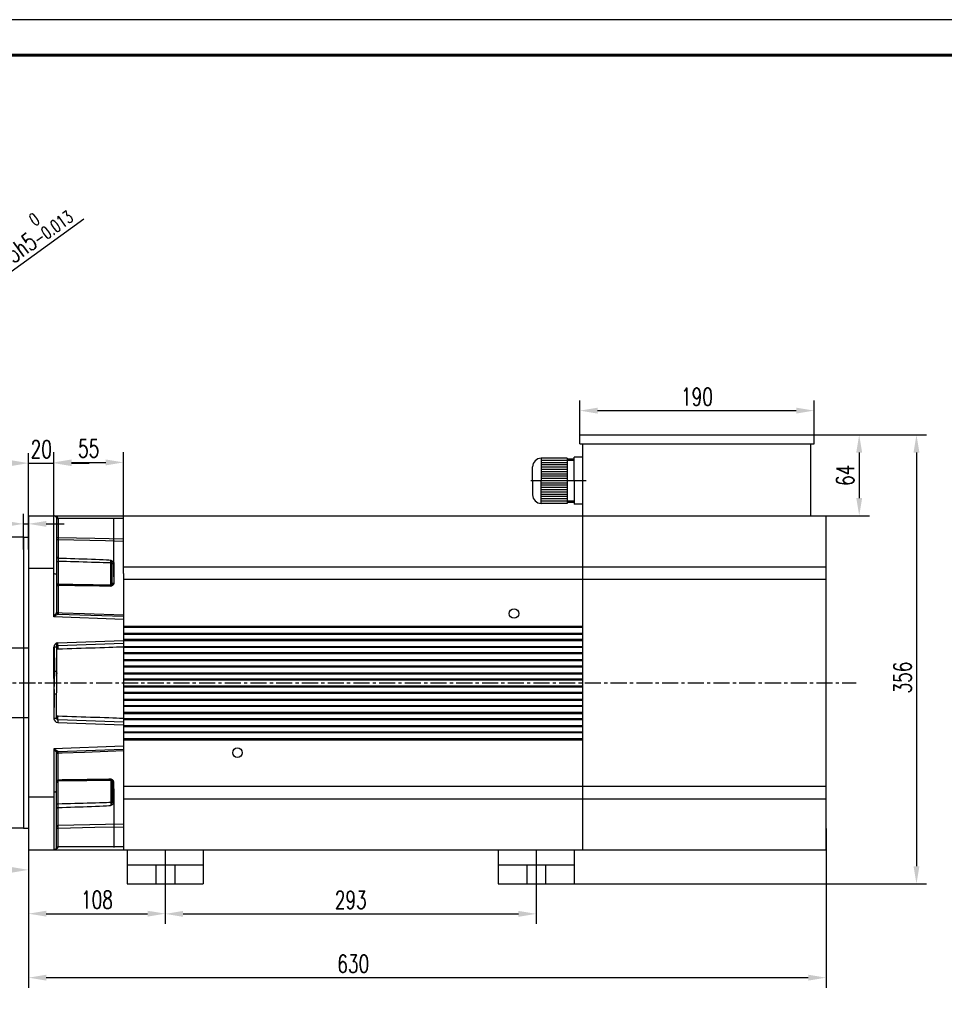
# Model space of a CAD drawing. Header units: inches. Extents: x -9426 to 8431, y -15951 to -4411.
# Tile 3 of 15: x -8940 to -8210, y -15423 to -14644. Entities that reach past the tile are written whole.
import ezdxf

# ---------------------------------------------------------------- set-up
doc = ezdxf.new("R2010")
doc.units = ezdxf.units.IN
doc.header["$MEASUREMENT"] = 0
doc.linetypes.add('CENTERX2', pattern=[20.32, 12.7, -2.54, 2.54, -2.54])
doc.layers.add('图框2', color=7, linetype='Continuous', lineweight=60)
doc.layers.add('实线', color=7, linetype='Continuous', lineweight=30)
doc.layers.add('尺寸线', color=7, linetype='Continuous')
doc.styles.add('wldj', font='txt.shx', dxfattribs={"width": 0.7, "bigfont": 'INTECAD.SHX'})
doc.dimstyles.new('半径标注', dxfattribs={"dimscale": 4, "dimtxt": 3.5, "dimasz": 3.5, "dimexe": 2, "dimexo": 0, "dimgap": 1, "dimtad": 1, "dimdec": 3, "dimdsep": 46, "dimtxsty": 'wldj', "dimcen": 0.09, "dimclrd": 1, "dimclre": 1, "dimclrt": 3, "dimazin": 2, "dimtfac": 0.7, "dimtdec": 3, "dimtmove": 0, "dimatfit": 3, "dimfxl": 1, "dimtzin": 0, "dimarcsym": 0})

# ---------------------------------------------------------------- blocks, each defined once
blk = doc.blocks.new('*D25')
at = {"color": 1, "lineweight": -2}
for p, q in [((-8303.43, -15283.78), (-8303.43, -15409.76)), ((-8933.43, -15291.89), (-8933.43, -15409.76)), ((-8919.43, -15401.76), (-8317.43, -15401.76))]:
    blk.add_line(p, q, dxfattribs=at)
at = {"color": 1}
for points in [[(-8919.43, -15399.43), (-8919.43, -15404.1), (-8933.43, -15401.76)], [(-8317.43, -15404.1), (-8317.43, -15399.43), (-8303.43, -15401.76)]]:
    blk.add_solid(points, dxfattribs=at)
at = {"layer": 'Defpoints', "color": 0}
for p in [(-8303.43, -15283.78), (-8933.43, -15291.89), (-8303.43, -15401.76)]:
    blk.add_point(p, dxfattribs=at)
at = {"color": 3, "insert": (-8676.95, -15390.76), "char_height": 14, "attachment_point": 5, "style": 'wldj'}
blk.add_mtext('630', dxfattribs=at)
blk = doc.blocks.new('*D26')
at = {"color": 1, "lineweight": -2}
for p, q in [((-8825.43, -15327.62), (-8825.43, -15359.33)), ((-8532.43, -15327.62), (-8532.43, -15359.33)), ((-8811.43, -15351.33), (-8546.43, -15351.33))]:
    blk.add_line(p, q, dxfattribs=at)
at = {"color": 1}
for points in [[(-8811.43, -15349), (-8811.43, -15353.67), (-8825.43, -15351.33)], [(-8546.43, -15353.67), (-8546.43, -15349), (-8532.43, -15351.33)]]:
    blk.add_solid(points, dxfattribs=at)
at = {"layer": 'Defpoints', "color": 0}
for p in [(-8825.43, -15327.62), (-8532.43, -15327.62), (-8532.43, -15351.33)]:
    blk.add_point(p, dxfattribs=at)
at = {"color": 3, "insert": (-8678.93, -15340.33), "char_height": 14, "attachment_point": 5, "style": 'wldj'}
blk.add_mtext('293', dxfattribs=at)
blk = doc.blocks.new('*D27')
at = {"color": 1, "lineweight": -2}
for p, q in [((-8913.43, -15036.62), (-8913.43, -14986.43)), ((-8858.43, -15036.62), (-8858.43, -14986.43)), ((-8899.43, -14994.43), (-8872.43, -14994.43))]:
    blk.add_line(p, q, dxfattribs=at)
at = {"color": 1}
for points in [[(-8899.43, -14992.09), (-8899.43, -14996.76), (-8913.43, -14994.43)], [(-8872.43, -14996.76), (-8872.43, -14992.09), (-8858.43, -14994.43)]]:
    blk.add_solid(points, dxfattribs=at)
at = {"layer": 'Defpoints', "color": 0}
for p in [(-8858.43, -14994.43), (-8913.43, -15036.62), (-8858.43, -15036.62)]:
    blk.add_point(p, dxfattribs=at)
at = {"color": 3, "insert": (-8885.93, -14983.43), "char_height": 14, "attachment_point": 5, "style": 'wldj'}
blk.add_mtext('55', dxfattribs=at)
blk = doc.blocks.new('*D28')
at = {"color": 1, "lineweight": -2}
for p, q in [((-8937.43, -15063.15), (-8937.43, -15035.01)), ((-8933.43, -15063.15), (-8933.43, -15035.01)), ((-8951.43, -15043.01), (-8983.05, -15043.01)), ((-8937.43, -15043.01), (-8933.43, -15043.01)), ((-8919.43, -15043.01), (-8905.43, -15043.01))]:
    blk.add_line(p, q, dxfattribs=at)
at = {"color": 1}
for points in [[(-8951.43, -15045.34), (-8951.43, -15040.68), (-8937.43, -15043.01)], [(-8919.43, -15040.68), (-8919.43, -15045.34), (-8933.43, -15043.01)]]:
    blk.add_solid(points, dxfattribs=at)
at = {"layer": 'Defpoints', "color": 0}
for p in [(-8933.43, -15043.01), (-8937.43, -15063.15), (-8933.43, -15063.15)]:
    blk.add_point(p, dxfattribs=at)
at = {"color": 3, "insert": (-8975.55, -15032.01), "char_height": 14, "attachment_point": 5, "style": 'wldj'}
blk.add_mtext('4', dxfattribs=at)
blk = doc.blocks.new('*D29')
at = {"color": 1, "lineweight": -2}
for p, q in [((-9043.43, -15168.62), (-9043.43, -15324.53)), ((-8933.43, -15168.62), (-8933.43, -15324.53)), ((-9029.43, -15316.53), (-8947.43, -15316.53))]:
    blk.add_line(p, q, dxfattribs=at)
at = {"color": 1}
for points in [[(-9029.43, -15314.2), (-9029.43, -15318.86), (-9043.43, -15316.53)], [(-8947.43, -15318.86), (-8947.43, -15314.2), (-8933.43, -15316.53)]]:
    blk.add_solid(points, dxfattribs=at)
at = {"layer": 'Defpoints', "color": 0}
for p in [(-9043.43, -15168.62), (-8933.43, -15168.62), (-8933.43, -15316.53)]:
    blk.add_point(p, dxfattribs=at)
at = {"color": 3, "insert": (-8988.43, -15305.53), "char_height": 14, "attachment_point": 5, "style": 'wldj'}
blk.add_mtext('110', dxfattribs=at)
blk = doc.blocks.new('*D30')
at = {"color": 1, "lineweight": -2}
for p, q in [((-8937.43, -15053.62), (-9096.12, -15053.62)), ((-9088.12, -15067.62), (-9088.12, -15269.62)), ((-8937.43, -15283.62), (-9096.12, -15283.62))]:
    blk.add_line(p, q, dxfattribs=at)
at = {"color": 1}
for points in [[(-9085.79, -15067.62), (-9090.46, -15067.62), (-9088.12, -15053.62)], [(-9090.46, -15269.62), (-9085.79, -15269.62), (-9088.12, -15283.62)]]:
    blk.add_solid(points, dxfattribs=at)
at = {"layer": 'Defpoints', "color": 0}
for p in [(-8937.43, -15053.62), (-9088.12, -15283.62), (-8937.43, -15283.62)]:
    blk.add_point(p, dxfattribs=at)
at = {"color": 3, "insert": (-9103.79, -15175.37), "char_height": 14, "attachment_point": 5, "rotation": 90, "style": 'wldj'}
blk.add_mtext('%%c230{\\H10;\\S 0^ -0.04;}', dxfattribs=at)
blk = doc.blocks.new('*D31')
at = {"color": 1, "lineweight": -2}
for p, q in [((-8497.93, -14972.62), (-8497.93, -14945.47)), ((-8312.93, -14972.62), (-8312.93, -14945.47)), ((-8483.93, -14953.47), (-8326.93, -14953.47))]:
    blk.add_line(p, q, dxfattribs=at)
at = {"color": 1}
for points in [[(-8483.93, -14951.14), (-8483.93, -14955.81), (-8497.93, -14953.47)], [(-8326.93, -14955.81), (-8326.93, -14951.14), (-8312.93, -14953.47)]]:
    blk.add_solid(points, dxfattribs=at)
at = {"layer": 'Defpoints', "color": 0}
for p in [(-8312.93, -14953.47), (-8497.93, -14972.62), (-8312.93, -14972.62)]:
    blk.add_point(p, dxfattribs=at)
at = {"color": 3, "insert": (-8405.43, -14942.47), "char_height": 14, "attachment_point": 5, "style": 'wldj'}
blk.add_mtext('190', dxfattribs=at)
blk = doc.blocks.new('*D32')
at = {"color": 1, "lineweight": -2}
for p, q in [((-8312.93, -14972.62), (-8269.22, -14972.62)), ((-8277.22, -14986.62), (-8277.22, -15022.62)), ((-8315.43, -15036.62), (-8269.22, -15036.62))]:
    blk.add_line(p, q, dxfattribs=at)
at = {"color": 1}
for points in [[(-8274.89, -14986.62), (-8279.55, -14986.62), (-8277.22, -14972.62)], [(-8279.55, -15022.62), (-8274.89, -15022.62), (-8277.22, -15036.62)]]:
    blk.add_solid(points, dxfattribs=at)
at = {"layer": 'Defpoints', "color": 0}
for p in [(-8312.93, -14972.62), (-8315.43, -15036.62), (-8277.22, -15036.62)]:
    blk.add_point(p, dxfattribs=at)
at = {"color": 3, "insert": (-8288.22, -15004.62), "char_height": 14, "attachment_point": 5, "rotation": 90, "style": 'wldj'}
blk.add_mtext('64', dxfattribs=at)
blk = doc.blocks.new('*D33')
at = {"color": 1, "lineweight": -2}
for p, q in [((-8326.49, -14972.62), (-8223.98, -14972.62)), ((-8231.98, -14986.62), (-8231.98, -15313.62)), ((-8539.93, -15327.62), (-8223.98, -15327.62))]:
    blk.add_line(p, q, dxfattribs=at)
at = {"color": 1}
for points in [[(-8229.65, -14986.62), (-8234.31, -14986.62), (-8231.98, -14972.62)], [(-8234.31, -15313.62), (-8229.65, -15313.62), (-8231.98, -15327.62)]]:
    blk.add_solid(points, dxfattribs=at)
at = {"layer": 'Defpoints', "color": 0}
for p in [(-8326.49, -14972.62), (-8539.93, -15327.62), (-8231.98, -15327.62)]:
    blk.add_point(p, dxfattribs=at)
at = {"color": 3, "insert": (-8242.98, -15164.49), "char_height": 14, "attachment_point": 5, "rotation": 90, "style": 'wldj'}
blk.add_mtext('356', dxfattribs=at)
blk = doc.blocks.new('*D34')
at = {"color": 1, "lineweight": -2}
for p, q in [((-8889.84, -14802), (-8973.33, -14862.42)), ((-9029.23, -14902.88), (-8984.67, -14870.63)), ((-9040.57, -14911.09), (-9051.91, -14919.29))]:
    blk.add_line(p, q, dxfattribs=at)
at = {"color": 1}
for points in [[(-8974.7, -14860.53), (-8971.96, -14864.31), (-8984.67, -14870.63)], [(-9039.2, -14912.98), (-9041.94, -14909.2), (-9029.23, -14902.88)]]:
    blk.add_solid(points, dxfattribs=at)
at = {"layer": 'Defpoints', "color": 0}
for p in [(-8984.67, -14870.63), (-9029.23, -14902.88)]:
    blk.add_point(p, dxfattribs=at)
at = {"color": 3, "insert": (-8935.1, -14815.41), "char_height": 14, "attachment_point": 5, "rotation": 35.89453, "style": 'wldj'}
blk.add_mtext('%%c55h5{\\H10;\\S 0^ -0.013;}', dxfattribs=at)
blk = doc.blocks.new('*D37')
at = {"color": 1, "lineweight": -2}
for p, q in [((-8933.43, -15300.62), (-8933.43, -15359.18)), ((-8825.43, -15300.82), (-8825.43, -15359.18)), ((-8919.43, -15351.18), (-8839.43, -15351.18))]:
    blk.add_line(p, q, dxfattribs=at)
at = {"color": 1}
for points in [[(-8919.43, -15348.85), (-8919.43, -15353.51), (-8933.43, -15351.18)], [(-8839.43, -15353.51), (-8839.43, -15348.85), (-8825.43, -15351.18)]]:
    blk.add_solid(points, dxfattribs=at)
at = {"layer": 'Defpoints', "color": 0}
for p in [(-8933.43, -15300.62), (-8825.43, -15300.82), (-8825.43, -15351.18)]:
    blk.add_point(p, dxfattribs=at)
at = {"color": 3, "insert": (-8879.43, -15340.18), "char_height": 14, "attachment_point": 5, "style": 'wldj'}
blk.add_mtext('108', dxfattribs=at)
blk = doc.blocks.new('*D38')
at = {"color": 1, "lineweight": -2}
for p, q in [((-8933.43, -15049.08), (-8933.43, -14986.99)), ((-8913.43, -15049.08), (-8913.43, -14986.99)), ((-8947.43, -14994.99), (-8961.43, -14994.99)), ((-8933.43, -14994.99), (-8913.43, -14994.99)), ((-8899.43, -14994.99), (-8885.43, -14994.99))]:
    blk.add_line(p, q, dxfattribs=at)
at = {"color": 1}
for points in [[(-8947.43, -14997.32), (-8947.43, -14992.65), (-8933.43, -14994.99)], [(-8899.43, -14992.65), (-8899.43, -14997.32), (-8913.43, -14994.99)]]:
    blk.add_solid(points, dxfattribs=at)
at = {"layer": 'Defpoints', "color": 0}
for p in [(-8913.43, -14994.99), (-8933.43, -15049.08), (-8913.43, -15049.08)]:
    blk.add_point(p, dxfattribs=at)
at = {"color": 3, "insert": (-8923.43, -14983.99), "char_height": 14, "attachment_point": 5, "style": 'wldj'}
blk.add_mtext('20', dxfattribs=at)

msp = doc.modelspace()

# ---------------------------------------------------------------- linework, layer by layer
for p, q in [((-8497.9348, -14972.6151), (-8312.9348, -14972.6151)), ((-8497.9348, -14979.6151), (-8312.9348, -14979.6151)), ((-8933.432, -15036.6151), (-8303.4318, -15036.6151)), ((-8933.432, -15036.6151), (-8933.432, -15300.6151)), ((-8937.432, -15053.6151), (-8933.432, -15053.6151)), ((-8937.432, -15053.6151), (-8937.432, -15283.6151)), ((-8913.4348, -15078.1939), (-8933.432, -15078.1939)), ((-9042.432, -15141.1151), (-8933.432, -15141.1151)), ((-9042.432, -15196.1151), (-8933.432, -15196.1151)), ((-8913.4348, -15259.0363), (-8933.432, -15259.0363)), ((-8937.432, -15283.6151), (-8933.432, -15283.6151)), ((-8933.432, -15300.6151), (-8795.432, -15300.6151)), ((-8858.4348, -15300.6151), (-8303.4318, -15300.6151)), ((-8855.432, -15300.6151), (-8855.432, -15327.6151)), ((-8825.432, -15300.8245), (-8825.432, -15354.4057)), ((-8795.432, -15300.6151), (-8795.432, -15327.6151)), ((-8562.432, -15300.6151), (-8562.432, -15327.6151)), ((-8532.432, -15300.6151), (-8532.432, -15334.6201)), ((-8502.432, -15300.6151), (-8502.432, -15327.6151)), ((-8855.432, -15312.6151), (-8795.432, -15312.6151)), ((-8832.932, -15312.6151), (-8832.932, -15327.6151)), ((-8817.932, -15312.6151), (-8817.932, -15327.6151)), ((-8562.432, -15312.6151), (-8502.432, -15312.6151)), ((-8539.932, -15312.6151), (-8539.932, -15327.6151)), ((-8524.932, -15312.6151), (-8524.932, -15327.6151)), ((-8855.432, -15327.6151), (-8795.432, -15327.6151)), ((-8562.432, -15327.6151), (-8502.432, -15327.6151))]:
    msp.add_line(p, q)
at = {"color": 7, "linetype": 'Continuous', "lineweight": 30}
for p, q in [((-8497.9348, -14979.6151), (-8497.9348, -14972.6151)), ((-8312.9348, -14979.6151), (-8312.9348, -14972.6151)), ((-8495.4348, -15036.6151), (-8495.4348, -14979.6151)), ((-8315.4348, -15036.6151), (-8315.4348, -14979.6151)), ((-8913.4348, -15082.3517), (-8913.4348, -15036.6151)), ((-8913.4348, -15036.6151), (-8850.7348, -15036.6151)), ((-8911.2348, -15038.8151), (-8911.2348, -15083.0353)), ((-8911.2348, -15038.8151), (-8910.1731, -15038.8151)), ((-8910.1731, -15038.8151), (-8910.1731, -15053.749)), ((-8858.4348, -15038.8151), (-8910.1731, -15038.8151)), ((-8866.1348, -15084.7688), (-8866.1348, -15038.4806)), ((-8858.4348, -15082.3517), (-8858.4348, -15036.6151)), ((-8495.4348, -15301.1536), (-8495.4348, -15036.6151)), ((-8495.4348, -15301.1536), (-8495.4348, -15036.6151)), ((-8303.4318, -15300.6151), (-8303.4318, -15036.6151)), ((-8911.2348, -15053.749), (-8910.1731, -15053.749)), ((-8910.1731, -15055.68), (-8910.1731, -15069.9997)), ((-8867.2732, -15074.7069), (-8867.2876, -15074.5176)), ((-8867.2732, -15090.7393), (-8867.2732, -15074.7069)), ((-8866.1637, -15073.6194), (-8866.1348, -15073.8694)), ((-8866.1348, -15073.8694), (-8866.1348, -15090.0272)), ((-8858.4348, -15076.8444), (-8303.4318, -15076.8444)), ((-8913.4348, -15116.3769), (-8913.4348, -15082.3517)), ((-8911.2348, -15083.0353), (-8911.2348, -15113.1901)), ((-8858.4348, -15082.3517), (-8858.4348, -15300.6151)), ((-8910.1731, -15091.6854), (-8910.1731, -15113.1421)), ((-8867.2876, -15090.8624), (-8867.2732, -15090.7393)), ((-8866.1348, -15090.0272), (-8866.1637, -15090.3204)), ((-8858.4348, -15086.8444), (-8303.4318, -15086.8444)), ((-8858.4348, -15118.5664), (-8913.4348, -15116.3769)), ((-8910.1731, -15114.2895), (-8858.4348, -15116.0962)), ((-8858.4348, -15123.7901), (-8495.4348, -15123.7901)), ((-8495.4348, -15124.3401), (-8858.4348, -15124.3401)), ((-8495.4348, -15125.0603), (-8858.4348, -15125.0603)), ((-8858.4348, -15129.4433), (-8495.4348, -15129.4433)), ((-8858.4348, -15129.8401), (-8495.4348, -15129.8401)), ((-8495.4348, -15130.3901), (-8858.4348, -15130.3901)), ((-8910.2499, -15137.1421), (-8858.4348, -15135.3326)), ((-8858.4348, -15137.534), (-8910.1731, -15139.3407)), ((-8858.4348, -15134.2401), (-8495.4348, -15134.2401)), ((-8495.4348, -15134.7901), (-8858.4348, -15134.7901)), ((-8495.4348, -15135.4699), (-8858.4348, -15135.4699)), ((-8858.4348, -15139.8529), (-8495.4348, -15139.8529)), ((-8913.4348, -15159.5886), (-8913.4348, -15140.4401)), ((-8911.2348, -15140.4401), (-8913.4348, -15140.4401)), ((-8911.2348, -15140.4401), (-8911.2348, -15159.5886)), ((-8858.4348, -15140.2901), (-8495.4348, -15140.2901)), ((-8495.4348, -15140.8401), (-8858.4348, -15140.8401)), ((-8858.4348, -15144.6901), (-8495.4348, -15144.6901)), ((-8495.4348, -15145.2401), (-8858.4348, -15145.2401)), ((-8495.4348, -15145.8795), (-8858.4348, -15145.8795)), ((-8858.4348, -15150.2624), (-8495.4348, -15150.2624)), ((-8858.4348, -15150.7401), (-8495.4348, -15150.7401)), ((-8495.4348, -15151.2901), (-8858.4348, -15151.2901)), ((-8858.4348, -15155.1401), (-8495.4348, -15155.1401)), ((-8911.2348, -15159.5886), (-8913.4348, -15159.5886)), ((-8911.2348, -15159.5886), (-8911.225, -15161.2513)), ((-8495.4348, -15155.6901), (-8858.4348, -15155.6901)), ((-8495.4348, -15156.289), (-8858.4348, -15156.289)), ((-8858.4348, -15160.672), (-8495.4348, -15160.672)), ((-8858.4348, -15161.1901), (-8495.4348, -15161.1901)), ((-8495.4348, -15161.7401), (-8858.4348, -15161.7401)), ((-8858.4348, -15165.5901), (-8495.4348, -15165.5901)), ((-8495.4348, -15166.1401), (-8858.4348, -15166.1401)), ((-8495.4348, -15166.6986), (-8858.4348, -15166.6986)), ((-8858.4348, -15171.0816), (-8495.4348, -15171.0816)), ((-8911.2348, -15177.6416), (-8913.4348, -15177.6416)), ((-8913.4348, -15177.6416), (-8913.4348, -15196.7901)), ((-8911.2348, -15177.6416), (-8911.225, -15175.9789)), ((-8911.2348, -15196.7901), (-8911.2348, -15177.6416)), ((-8858.4348, -15171.6401), (-8495.4348, -15171.6401)), ((-8495.4348, -15172.1901), (-8858.4348, -15172.1901)), ((-8858.4348, -15176.0401), (-8495.4348, -15176.0401)), ((-8495.4348, -15176.5901), (-8858.4348, -15176.5901)), ((-8495.4348, -15177.1082), (-8858.4348, -15177.1082)), ((-8858.4348, -15181.4912), (-8495.4348, -15181.4912)), ((-8858.4348, -15182.0901), (-8495.4348, -15182.0901)), ((-8495.4348, -15182.6401), (-8858.4348, -15182.6401)), ((-8858.4348, -15186.4901), (-8495.4348, -15186.4901)), ((-8495.4348, -15187.0401), (-8858.4348, -15187.0401)), ((-8495.4348, -15187.5178), (-8858.4348, -15187.5178)), ((-8858.4348, -15191.9007), (-8495.4348, -15191.9007)), ((-8858.4348, -15192.5401), (-8495.4348, -15192.5401)), ((-8495.4348, -15193.0901), (-8858.4348, -15193.0901)), ((-8911.2348, -15196.7901), (-8913.4348, -15196.7901)), ((-8910.2499, -15200.0881), (-8858.4348, -15201.8976)), ((-8858.4348, -15199.6962), (-8910.1731, -15197.8895)), ((-8858.4348, -15196.9401), (-8495.4348, -15196.9401)), ((-8495.4348, -15197.4901), (-8858.4348, -15197.4901)), ((-8495.4348, -15197.9273), (-8858.4348, -15197.9273)), ((-8858.4348, -15202.3103), (-8495.4348, -15202.3103)), ((-8858.4348, -15202.9901), (-8495.4348, -15202.9901)), ((-8495.4348, -15203.5401), (-8858.4348, -15203.5401)), ((-8858.4348, -15207.3901), (-8495.4348, -15207.3901)), ((-8495.4348, -15207.9401), (-8858.4348, -15207.9401)), ((-8495.4348, -15208.3369), (-8858.4348, -15208.3369)), ((-8858.4348, -15212.7199), (-8495.4348, -15212.7199)), ((-8858.4348, -15213.4401), (-8495.4348, -15213.4401)), ((-8495.4348, -15213.9901), (-8858.4348, -15213.9901)), ((-8858.4348, -15218.6638), (-8913.4348, -15220.8533)), ((-8913.4348, -15220.8533), (-8913.4348, -15254.8785)), ((-8911.2348, -15254.1949), (-8911.2348, -15224.0401)), ((-8910.1731, -15222.9407), (-8858.4348, -15221.134)), ((-8910.1731, -15245.5448), (-8910.1731, -15224.0881)), ((-8867.2876, -15246.3678), (-8867.2732, -15246.4909)), ((-8867.2732, -15246.4909), (-8867.2732, -15262.5233)), ((-8866.1348, -15247.203), (-8866.1637, -15246.9098)), ((-8866.1348, -15263.3608), (-8866.1348, -15247.203)), ((-8913.4348, -15254.8785), (-8913.4348, -15300.6151)), ((-8911.2348, -15298.4151), (-8911.2348, -15254.1949)), ((-8866.1348, -15252.4614), (-8866.1348, -15298.7496)), ((-8858.4348, -15250.3858), (-8303.4318, -15250.3858)), ((-8867.2732, -15262.5233), (-8867.2876, -15262.7126)), ((-8866.1637, -15263.6108), (-8866.1348, -15263.3608)), ((-8858.4348, -15260.3858), (-8303.4318, -15260.3858)), ((-8910.1731, -15281.5502), (-8910.1731, -15267.2305)), ((-8911.2348, -15283.4812), (-8910.1731, -15283.4812)), ((-8910.1731, -15298.4151), (-8910.1731, -15283.4812)), ((-8913.4348, -15300.6151), (-8850.7348, -15300.6151)), ((-8911.2348, -15298.4151), (-8910.1731, -15298.4151)), ((-8858.4348, -15298.4151), (-8910.1731, -15298.4151))]:
    msp.add_line(p, q, dxfattribs=at)
at = {"color": 8, "linetype": 'Continuous', "lineweight": 30}
for p, q in [((-8910.1348, -15072.6861), (-8910.1348, -15091.0928)), ((-8868.3732, -15091.609), (-8868.3732, -15074.2131)), ((-8910.1348, -15264.5441), (-8910.1348, -15246.1374)), ((-8868.3732, -15245.6212), (-8868.3732, -15263.0171))]:
    msp.add_line(p, q, dxfattribs=at)
at = {"color": 1, "linetype": 'CENTERX2'}
for p, q in [((-9062.524, -15168.6151), (-8898.432, -15168.6151)), ((-9022.2391, -15168.6151), (-8279.7118, -15168.6151))]:
    msp.add_line(p, q, dxfattribs=at)
msp.add_lwpolyline([(-9426.1071, -15950.8502), (-7593.7202, -15950.8502), (-7593.7202, -14644.4173), (-9426.1071, -14644.4173)], close=True)
at = {"color": 7, "linetype": 'Continuous', "lineweight": 30, "flags": 128}
for points in [[(-8910.1731, -15053.749), (-8880.957, -15054.3566), (-8858.4348, -15054.8273)], [(-8858.4348, -15056.9282), (-8858.4348, -15056.9282), (-8872.7167, -15056.4651), (-8910.1731, -15055.68)], [(-8911.2348, -15073.1716), (-8911.2136, -15073.0769), (-8911.151, -15072.9858), (-8911.0494, -15072.9019), (-8910.9126, -15072.8283), (-8910.7459, -15072.7679), (-8910.5557, -15072.7231), (-8910.3494, -15072.6955), (-8910.1348, -15072.6861)], [(-8911.2348, -15090.9955), (-8911.2146, -15091.1272), (-8911.1547, -15091.2541), (-8911.0573, -15091.3715), (-8910.926, -15091.475), (-8910.7657, -15091.561), (-8910.5822, -15091.6261), (-8910.3822, -15091.6681), (-8910.1731, -15091.6854)], [(-8867.2876, -15090.8624), (-8867.2551, -15090.7297), (-8867.1834, -15090.6083), (-8867.075, -15090.5027), (-8866.9341, -15090.4167), (-8866.7658, -15090.3536), (-8866.5766, -15090.3157), (-8866.3733, -15090.3045), (-8866.1637, -15090.3204)], [(-8866.1348, -15090.0272), (-8866.3547, -15090.0365), (-8866.5674, -15090.0741), (-8866.7642, -15090.1383), (-8866.9373, -15090.2267), (-8867.0797, -15090.3357), (-8867.1857, -15090.4609), (-8867.2511, -15090.5973), (-8867.2732, -15090.7393)], [(-8913.4348, -15116.3769), (-8913.0527, -15115.8235), (-8912.6823, -15115.287), (-8912.3348, -15114.7835), (-8912.0206, -15114.3285), (-8911.7495, -15113.9357), (-8911.5295, -15113.6171), (-8911.3674, -15113.3823), (-8911.2682, -15113.2385), (-8911.2348, -15113.1901)], [(-8910.1731, -15114.2895), (-8910.2358, -15114.3296), (-8910.4214, -15114.4484), (-8910.7228, -15114.6413), (-8911.1285, -15114.9009), (-8911.6227, -15115.2172), (-8912.1866, -15115.5781), (-8912.7985, -15115.9697), (-8913.4348, -15116.3769)], [(-8911.2348, -15112.6165), (-8911.2146, -15112.7168), (-8911.1547, -15112.8135), (-8911.0573, -15112.9029), (-8910.926, -15112.9818), (-8910.7657, -15113.0473), (-8910.5822, -15113.097), (-8910.3822, -15113.129), (-8910.1731, -15113.1421)], [(-8910.1731, -15113.1421), (-8906.8384, -15113.2577), (-8889.2528, -15113.8669), (-8858.4348, -15114.9345)], [(-8910.1731, -15139.3407), (-8910.1746, -15139.2985), (-8910.179, -15139.1734), (-8910.1861, -15138.9702), (-8910.1956, -15138.6968), (-8910.2073, -15138.3636), (-8910.2205, -15137.9835), (-8910.235, -15137.571), (-8910.2499, -15137.1421)], [(-8910.1731, -15142.1467), (-8910.3822, -15142.1391), (-8910.5822, -15142.1206), (-8910.7657, -15142.0919), (-8910.926, -15142.0541), (-8911.0573, -15142.0085), (-8911.1547, -15141.9569), (-8911.2146, -15141.901), (-8911.2348, -15141.843)], [(-8910.1731, -15195.0835), (-8910.3822, -15195.0911), (-8910.5822, -15195.1096), (-8910.7657, -15195.1383), (-8910.926, -15195.1761), (-8911.0573, -15195.2217), (-8911.1547, -15195.2733), (-8911.2146, -15195.3292), (-8911.2348, -15195.3872)], [(-8910.1731, -15197.8895), (-8910.1746, -15197.9317), (-8910.179, -15198.0568), (-8910.1861, -15198.26), (-8910.1956, -15198.5334), (-8910.2073, -15198.8666), (-8910.2205, -15199.2467), (-8910.235, -15199.6592), (-8910.2499, -15200.0881)], [(-8910.1731, -15222.9407), (-8910.2358, -15222.9006), (-8910.4214, -15222.7818), (-8910.7228, -15222.5889), (-8911.1285, -15222.3293), (-8911.6227, -15222.013), (-8912.1866, -15221.6521), (-8912.7985, -15221.2605), (-8913.4348, -15220.8533)], [(-8913.4348, -15220.8533), (-8913.0527, -15221.4067), (-8912.6823, -15221.9432), (-8912.3348, -15222.4467), (-8912.0206, -15222.9017), (-8911.7495, -15223.2945), (-8911.5295, -15223.6131), (-8911.3674, -15223.8479), (-8911.2682, -15223.9917), (-8911.2348, -15224.0401)], [(-8911.2348, -15224.6137), (-8911.2146, -15224.5134), (-8911.1547, -15224.4167), (-8911.0573, -15224.3273), (-8910.926, -15224.2484), (-8910.7657, -15224.1829), (-8910.5822, -15224.1332), (-8910.3822, -15224.1012), (-8910.1731, -15224.0881)], [(-8910.1731, -15224.0881), (-8906.8384, -15223.9725), (-8889.2528, -15223.3633), (-8858.4348, -15222.2957)], [(-8911.2348, -15246.2347), (-8911.2146, -15246.103), (-8911.1547, -15245.9761), (-8911.0573, -15245.8587), (-8910.926, -15245.7552), (-8910.7657, -15245.6692), (-8910.5822, -15245.6041), (-8910.3822, -15245.5621), (-8910.1731, -15245.5448)], [(-8867.2876, -15246.3678), (-8867.2551, -15246.5005), (-8867.1834, -15246.6219), (-8867.075, -15246.7275), (-8866.9341, -15246.8135), (-8866.7658, -15246.8766), (-8866.5766, -15246.9145), (-8866.3733, -15246.9257), (-8866.1637, -15246.9098)], [(-8866.1348, -15247.203), (-8866.3547, -15247.1937), (-8866.5674, -15247.1561), (-8866.7642, -15247.0919), (-8866.9373, -15247.0035), (-8867.0797, -15246.8945), (-8867.1857, -15246.7693), (-8867.2511, -15246.6329), (-8867.2732, -15246.4909)], [(-8911.2348, -15264.0586), (-8911.2136, -15264.1533), (-8911.151, -15264.2444), (-8911.0494, -15264.3283), (-8910.9126, -15264.4019), (-8910.7459, -15264.4623), (-8910.5557, -15264.5071), (-8910.3494, -15264.5347), (-8910.1348, -15264.5441)], [(-8858.4348, -15280.302), (-8858.4348, -15280.302), (-8872.7167, -15280.765), (-8910.1731, -15281.5502)], [(-8910.1731, -15283.4812), (-8880.957, -15282.8736), (-8858.4348, -15282.4029)]]:
    msp.add_lwpolyline(points, dxfattribs=at)
at = {"color": 7, "linetype": 'Continuous', "lineweight": 30}
for centre in [(-8549.9348, -15113.8901), (-8768.4348, -15223.8901)]:
    msp.add_circle(centre, 3.74, dxfattribs=at)
for centre, radius, start, end in [((-8910.2028, -15054.6462), 1.0342, 183.7842451, 271.644252), ((-8910.252, -15069.0112), 0.9916, 187.6848215, 274.5622165), ((-8868.1806, -15075.6135), 1.4137, 50.8275383, 97.8296364), ((-8866.1711, -15074.7624), 1.143, 89.6289997, 167.6314118), ((-8866.2792, -15074.8655), 1.0065, 81.7479371, 170.9347687), ((-8910.1348, -15089.7666), 1.1, 180.0144292, 269.3835349), ((-8868.3732, -15090.509), 1.1, 269.3428303, 311.4900032), ((-8910.1348, -15113.1901), 1.1, 180, 268), ((-8910.1348, -15140.4401), 3.3, 92, 180), ((-8910.1348, -15140.4401), 1.1, 92, 180), ((-8910.1348, -15196.7901), 3.3, 180, 268), ((-8910.1348, -15196.7901), 1.1, 180, 268), ((-8910.1348, -15224.0401), 1.1, 92, 180), ((-8910.1348, -15247.4636), 1.1, 90.6164651, 179.9855708), ((-8868.3732, -15246.7212), 1.1, 48.5099968, 90.6571697), ((-8868.1806, -15261.6167), 1.4137, 262.1703636, 309.1724617), ((-8866.1711, -15262.4678), 1.143, 192.3685882, 270.3710003), ((-8866.2792, -15262.3647), 1.0065, 189.0652313, 278.2520629), ((-8910.252, -15268.219), 0.9916, 85.4377835, 172.3151785), ((-8910.2028, -15282.584), 1.0342, 88.355748, 176.2157549)]:
    msp.add_arc(centre, radius, start, end, dxfattribs=at)
at = {"color": 8, "linetype": 'Continuous', "lineweight": 30}
msp.add_ellipse((-8913.4348, -15038.8151), major_axis=(-3.2616, 0), ratio=0.67451339, start_param=3.14159265, end_param=4.43898268, dxfattribs=at)
at = {"color": 8, "linetype": 'Continuous', "lineweight": 30, "extrusion": (0, 0, -1)}
msp.add_ellipse((-8913.4348, -15298.4151), major_axis=(3.2616, 0), ratio=0.67451339, start_param=0, end_param=1.29739002, dxfattribs=at)
at = {"color": 7, "linetype": 'Continuous', "lineweight": 30}
for points, knots in [([(-8913.4348, -15036.6151), (-8913.1956, -15036.6379), (-8912.7174, -15036.6835), (-8912.0782, -15037.0372), (-8911.5777, -15037.5619), (-8911.2945, -15038.1807), (-8911.2351, -15038.6171), (-8911.2348, -15038.811), (-8911.2348, -15038.8151)], [0, 0, 0, 0, 0.20272289, 0.40530726, 0.61179909, 0.82709087, 0.9962961, 1, 1, 1, 1]), ([(-8910.1731, -15053.749), (-8910.1753, -15053.9963), (-8910.1796, -15054.4908), (-8910.1797, -15055.1476), (-8910.1765, -15055.5145), (-8910.1736, -15055.6582), (-8910.1731, -15055.68)], [0, 0, 0, 0, 0.3145535, 0.62913458, 0.94362969, 1, 1, 1, 1]), ([(-8910.1731, -15069.9997), (-8901.3568, -15070.2865), (-8883.7564, -15070.8591), (-8866.1568, -15071.4707), (-8868.4101, -15071.9026)], [0, 0, 0, 0, 0.50092235, 1, 1, 1, 1]), ([(-8910.1731, -15069.9997), (-8910.1718, -15070.1738), (-8910.169, -15070.5225), (-8910.1598, -15071.2298), (-8910.1481, -15071.9862), (-8910.1392, -15072.4528), (-8910.1348, -15072.6861)], [0, 0, 0, 0, 0.24947962, 0.49954895, 0.74975406, 1, 1, 1, 1]), ([(-8868.3794, -15073.8839), (-8866.1568, -15073.9496), (-8883.7565, -15073.4241), (-8901.3568, -15072.9317), (-8910.1348, -15072.6861)], [0, 0, 0, 0, 0.50125715, 1, 1, 1, 1]), ([(-8868.4115, -15071.7759), (-8868.4089, -15071.7772), (-8868.207, -15071.8738), (-8867.8119, -15072.0573), (-8867.4494, -15072.2639), (-8867.2732, -15072.3644)], [0, 0, 0, 0, 0.006829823, 0.517148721, 1, 1, 1, 1]), ([(-8867.2876, -15074.5176), (-8867.2923, -15074.4895), (-8867.3266, -15074.283), (-8867.5049, -15073.7909), (-8867.8619, -15072.9876), (-8868.167, -15072.2559), (-8868.3534, -15071.8817), (-8868.4104, -15071.778), (-8868.4115, -15071.7759)], [0, 0, 0, 0, 0.02935729, 0.21541737, 0.5011595, 0.84771354, 0.99696836, 1, 1, 1, 1]), ([(-8868.3732, -15074.2131), (-8868.3759, -15074.0701), (-8868.3832, -15073.6889), (-8868.3945, -15073.0345), (-8868.4054, -15072.3144), (-8868.4095, -15071.9572), (-8868.4115, -15071.7759)], [0, 0, 0, 0, 0.16538907, 0.44085906, 0.71626344, 1, 1, 1, 1]), ([(-8867.2732, -15072.3644), (-8867.2645, -15072.3697), (-8866.9834, -15072.5427), (-8866.525, -15072.8956), (-8866.235, -15073.35), (-8866.173, -15073.5844), (-8866.1637, -15073.6194)], [0, 0, 0, 0, 0.0156917, 0.51158761, 0.92701682, 1, 1, 1, 1]), ([(-8913.4348, -15082.3517), (-8913.1956, -15082.3588), (-8912.7174, -15082.3729), (-8912.0782, -15082.4825), (-8911.5777, -15082.6453), (-8911.2945, -15082.8377), (-8911.2351, -15082.9736), (-8911.2348, -15083.034), (-8911.2348, -15083.0353)], [0, 0, 0, 0, 0.20272289, 0.40530726, 0.61179909, 0.82709087, 0.9962961, 1, 1, 1, 1]), ([(-8868.4103, -15092.3041), (-8866.1566, -15092.3109), (-8883.7562, -15092.0892), (-8901.3566, -15091.8202), (-8910.1731, -15091.6854)], [0, 0, 0, 0, 0.499067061, 1, 1, 1, 1]), ([(-8868.3732, -15091.4705), (-8868.3732, -15091.4705), (-8876.8496, -15091.3742), (-8894.451, -15091.1014), (-8910.1512, -15090.858)], [0, 0, 0, 0, 0.10801338, 1, 1, 1, 1]), ([(-8866.1637, -15090.3204), (-8866.1947, -15090.4344), (-8866.2846, -15090.7653), (-8866.6392, -15091.2673), (-8867.2813, -15091.804), (-8867.9098, -15092.1554), (-8868.3103, -15092.3674), (-8868.4089, -15092.4201), (-8868.4115, -15092.4215)], [0, 0, 0, 0, 0.12434325, 0.36078442, 0.60017689, 0.90137429, 0.99733367, 1, 1, 1, 1]), ([(-8867.64, -15091.3309), (-8867.6059, -15091.2998), (-8867.4948, -15091.1985), (-8867.355, -15091.0587), (-8867.3037, -15090.9093), (-8867.2876, -15090.8624)], [0, 0, 0, 0, 0.23253661, 0.75907786, 1, 1, 1, 1]), ([(-8910.1731, -15113.1421), (-8910.1753, -15113.3477), (-8910.1796, -15113.7588), (-8910.1797, -15114.1542), (-8910.1765, -15114.283), (-8910.1736, -15114.2886), (-8910.1731, -15114.2895)], [0, 0, 0, 0, 0.31455354, 0.62913374, 0.9436311, 1, 1, 1, 1]), ([(-8913.2895, -15139.4716), (-8913.2488, -15141.1925), (-8913.1001, -15147.3112), (-8912.8, -15157.8377), (-8913.3125, -15168.8361), (-8913.4042, -15175.4415), (-8913.4348, -15177.6416)], [0.14135382, 0.14135382, 0.14135382, 0.14135382, 0.257500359, 0.554282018, 0.8515409, 1, 1, 1, 1]), ([(-8910.1731, -15139.3407), (-8910.1784, -15139.3652), (-8910.189, -15139.4142), (-8910.1977, -15139.7937), (-8910.1995, -15140.3522), (-8910.1939, -15141.0475), (-8910.184, -15141.6728), (-8910.1758, -15142.0296), (-8910.1731, -15142.1467)], [0, 0, 0, 0, 0.18231886, 0.36471884, 0.5469522, 0.72902465, 0.91108571, 1, 1, 1, 1]), ([(-8858.4348, -15140.3752), (-8860.7707, -15140.4551), (-8880.5832, -15141.1333), (-8900.3963, -15141.8119), (-8910.1731, -15142.1467)], [0, 0, 0, 0, 0.50654528, 1, 1, 1, 1]), ([(-8913.2895, -15197.7586), (-8913.2488, -15196.0377), (-8913.1001, -15189.919), (-8912.8, -15179.3925), (-8913.3125, -15168.3941), (-8913.4042, -15161.7887), (-8913.4348, -15159.5886)], [0.14135382, 0.14135382, 0.14135382, 0.14135382, 0.257500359, 0.554282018, 0.8515409, 1, 1, 1, 1]), ([(-8910.1731, -15197.8895), (-8910.1784, -15197.865), (-8910.189, -15197.816), (-8910.1977, -15197.4365), (-8910.1995, -15196.878), (-8910.1939, -15196.1827), (-8910.184, -15195.5574), (-8910.1758, -15195.2006), (-8910.1731, -15195.0835)], [0, 0, 0, 0, 0.18231886, 0.36471884, 0.5469522, 0.72902465, 0.91108571, 1, 1, 1, 1]), ([(-8858.4348, -15196.855), (-8860.7707, -15196.7751), (-8880.5832, -15196.0969), (-8900.3963, -15195.4183), (-8910.1731, -15195.0835)], [0, 0, 0, 0, 0.50654528, 1, 1, 1, 1]), ([(-8910.1731, -15224.0881), (-8910.1753, -15223.8825), (-8910.1796, -15223.4714), (-8910.1797, -15223.076), (-8910.1765, -15222.9472), (-8910.1736, -15222.9416), (-8910.1731, -15222.9407)], [0, 0, 0, 0, 0.31455354, 0.62913374, 0.9436311, 1, 1, 1, 1]), ([(-8868.4103, -15244.9261), (-8866.1566, -15244.9193), (-8883.7562, -15245.141), (-8901.3566, -15245.41), (-8910.1731, -15245.5448)], [0, 0, 0, 0, 0.499067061, 1, 1, 1, 1]), ([(-8868.3732, -15245.7597), (-8868.3732, -15245.7597), (-8876.8496, -15245.856), (-8894.451, -15246.1288), (-8910.1512, -15246.3722)], [0, 0, 0, 0, 0.10801338, 1, 1, 1, 1]), ([(-8866.1637, -15246.9098), (-8866.1947, -15246.7958), (-8866.2846, -15246.4649), (-8866.6392, -15245.9629), (-8867.2813, -15245.4262), (-8867.9098, -15245.0748), (-8868.3103, -15244.8628), (-8868.4089, -15244.8101), (-8868.4115, -15244.8087)], [0, 0, 0, 0, 0.12434325, 0.36078442, 0.60017689, 0.90137429, 0.99733367, 1, 1, 1, 1]), ([(-8867.64, -15245.8993), (-8867.6059, -15245.9304), (-8867.4948, -15246.0317), (-8867.355, -15246.1715), (-8867.3037, -15246.3209), (-8867.2876, -15246.3678)], [0, 0, 0, 0, 0.23253661, 0.75907786, 1, 1, 1, 1]), ([(-8913.4348, -15254.8785), (-8913.1956, -15254.8714), (-8912.7174, -15254.8573), (-8912.0782, -15254.7477), (-8911.5777, -15254.5849), (-8911.2945, -15254.3925), (-8911.2351, -15254.2566), (-8911.2348, -15254.1961), (-8911.2348, -15254.1949)], [0, 0, 0, 0, 0.20272289, 0.40530726, 0.61179909, 0.82709087, 0.9962961, 1, 1, 1, 1]), ([(-8910.1731, -15267.2305), (-8910.1718, -15267.0564), (-8910.169, -15266.7077), (-8910.1598, -15266.0004), (-8910.1481, -15265.244), (-8910.1392, -15264.7774), (-8910.1348, -15264.5441)], [0, 0, 0, 0, 0.24947962, 0.49954895, 0.74975406, 1, 1, 1, 1]), ([(-8868.3794, -15263.3463), (-8866.1568, -15263.2806), (-8883.7565, -15263.8061), (-8901.3568, -15264.2985), (-8910.1348, -15264.5441)], [0, 0, 0, 0, 0.50125715, 1, 1, 1, 1]), ([(-8867.2876, -15262.7126), (-8867.2923, -15262.7407), (-8867.3266, -15262.9472), (-8867.5049, -15263.4393), (-8867.8619, -15264.2426), (-8868.167, -15264.9743), (-8868.3534, -15265.3485), (-8868.4104, -15265.4522), (-8868.4115, -15265.4543)], [0, 0, 0, 0, 0.02935729, 0.21541737, 0.5011595, 0.84771354, 0.99696836, 1, 1, 1, 1]), ([(-8868.3732, -15263.0171), (-8868.3759, -15263.1601), (-8868.3832, -15263.5413), (-8868.3945, -15264.1957), (-8868.4054, -15264.9158), (-8868.4095, -15265.273), (-8868.4115, -15265.4543)], [0, 0, 0, 0, 0.16538907, 0.44085906, 0.71626344, 1, 1, 1, 1]), ([(-8867.2732, -15264.8658), (-8867.2645, -15264.8605), (-8866.9834, -15264.6875), (-8866.525, -15264.3346), (-8866.235, -15263.8802), (-8866.173, -15263.6458), (-8866.1637, -15263.6108)], [0, 0, 0, 0, 0.0156917, 0.51158761, 0.92701682, 1, 1, 1, 1]), ([(-8910.1731, -15267.2305), (-8901.3568, -15266.9437), (-8883.7564, -15266.3711), (-8866.1568, -15265.7595), (-8868.4101, -15265.3276)], [0, 0, 0, 0, 0.50092235, 1, 1, 1, 1]), ([(-8868.4115, -15265.4543), (-8868.4089, -15265.453), (-8868.207, -15265.3564), (-8867.8119, -15265.1729), (-8867.4494, -15264.9663), (-8867.2732, -15264.8658)], [0, 0, 0, 0, 0.006829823, 0.517148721, 1, 1, 1, 1]), ([(-8910.1731, -15283.4812), (-8910.1753, -15283.2339), (-8910.1796, -15282.7394), (-8910.1797, -15282.0826), (-8910.1765, -15281.7157), (-8910.1736, -15281.572), (-8910.1731, -15281.5502)], [0, 0, 0, 0, 0.3145535, 0.62913458, 0.94362969, 1, 1, 1, 1]), ([(-8913.4348, -15300.6151), (-8913.1956, -15300.5923), (-8912.7174, -15300.5467), (-8912.0782, -15300.193), (-8911.5777, -15299.6683), (-8911.2945, -15299.0495), (-8911.2351, -15298.6131), (-8911.2348, -15298.4192), (-8911.2348, -15298.4151)], [0, 0, 0, 0, 0.20272289, 0.40530726, 0.61179909, 0.82709087, 0.9962961, 1, 1, 1, 1])]:
    msp.add_open_spline(points, degree=3, knots=knots, dxfattribs=at)
at = {"color": 8, "linetype": 'Continuous', "lineweight": 30}
for points, knots in [([(-8910.1519, -15090.8949), (-8910.1544, -15090.894), (-8910.161, -15090.8916), (-8910.1689, -15091.1592), (-8910.1717, -15091.51), (-8910.1731, -15091.6854)], [0, 0, 0, 0, 0.245126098, 0.622605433, 1, 1, 1, 1]), ([(-8868.4115, -15092.4215), (-8868.4104, -15092.419), (-8868.3612, -15092.3118), (-8868.3042, -15092.195), (-8868.1172, -15091.8469), (-8867.9122, -15091.569), (-8867.7035, -15091.3864), (-8867.64, -15091.3309)], [0, 0, 0, 0, 0.00466057, 0.20207719, 0.23419131, 0.76695252, 1, 1, 1, 1]), ([(-8868.4115, -15092.4215), (-8868.4103, -15092.3032), (-8868.4073, -15092.0045), (-8868.399, -15091.6795), (-8868.3907, -15091.6337), (-8868.3866, -15091.611)], [0, 0, 0, 0, 0.248325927, 0.627148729, 1, 1, 1, 1]), ([(-8911.225, -15175.9789), (-8911.217, -15174.3546), (-8911.1874, -15168.3326), (-8911.0222, -15157.852), (-8911.13, -15146.5686), (-8911.1835, -15139.7331), (-8911.2022, -15137.3175)], [0, 0, 0, 0, 0.122046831, 0.452501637, 0.78424331, 0.965621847, 0.965621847, 0.965621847, 0.965621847]), ([(-8910.1519, -15246.3353), (-8910.1544, -15246.3362), (-8910.161, -15246.3386), (-8910.1689, -15246.071), (-8910.1717, -15245.7202), (-8910.1731, -15245.5448)], [0, 0, 0, 0, 0.245126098, 0.622605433, 1, 1, 1, 1]), ([(-8868.4115, -15244.8087), (-8868.4103, -15244.927), (-8868.4073, -15245.2257), (-8868.399, -15245.5507), (-8868.3907, -15245.5965), (-8868.3866, -15245.6192)], [0, 0, 0, 0, 0.248325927, 0.627148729, 1, 1, 1, 1]), ([(-8868.4115, -15244.8087), (-8868.4104, -15244.8112), (-8868.3612, -15244.9184), (-8868.3042, -15245.0352), (-8868.1172, -15245.3833), (-8867.9122, -15245.6612), (-8867.7035, -15245.8438), (-8867.64, -15245.8993)], [0, 0, 0, 0, 0.00466057, 0.20207719, 0.23419131, 0.76695252, 1, 1, 1, 1])]:
    msp.add_open_spline(points, degree=3, knots=knots, dxfattribs=at)
at = {"layer": '图框2'}
msp.add_line((-9306.9932, -14672.5524), (-7628.0132, -14672.5524), dxfattribs=at)
at = {"layer": '实线', "color": 0}
for p, q in [((-8507.8098, -14991.0885), (-8528.4348, -14991.0885)), ((-8528.4348, -14991.0885), (-8528.4348, -15008.9635)), ((-8507.8098, -14991.0885), (-8507.8098, -15026.8385)), ((-8502.3098, -14991.776), (-8507.8098, -14991.776)), ((-8502.3098, -15008.9635), (-8502.3098, -14990.401)), ((-8495.4348, -14990.401), (-8502.3098, -14990.401)), ((-8535.3098, -15008.9635), (-8535.3098, -14997.9635)), ((-8507.8098, -14992.876), (-8528.4348, -14992.876)), ((-8507.8098, -14994.6635), (-8528.4348, -14994.6635)), ((-8507.8098, -14996.451), (-8528.4348, -14996.451)), ((-8507.8098, -14998.2385), (-8528.4348, -14998.2385)), ((-8507.8098, -15000.026), (-8528.4348, -15000.026)), ((-8507.8098, -15001.8135), (-8528.4348, -15001.8135)), ((-8507.8098, -15003.601), (-8528.4348, -15003.601)), ((-8507.8098, -15005.3885), (-8528.4348, -15005.3885)), ((-8507.8098, -15007.176), (-8528.4348, -15007.176)), ((-8535.3098, -15008.9635), (-8535.3098, -15019.9635)), ((-8528.4348, -15026.8385), (-8528.4348, -15008.9635)), ((-8507.8098, -15010.751), (-8528.4348, -15010.751)), ((-8507.8098, -15012.5385), (-8528.4348, -15012.5385)), ((-8507.8098, -15014.326), (-8528.4348, -15014.326)), ((-8502.3098, -15008.9635), (-8502.3098, -15027.526)), ((-8507.8098, -15016.1135), (-8528.4348, -15016.1135)), ((-8507.8098, -15017.901), (-8528.4348, -15017.901)), ((-8507.8098, -15019.6885), (-8528.4348, -15019.6885)), ((-8507.8098, -15021.476), (-8528.4348, -15021.476)), ((-8507.8098, -15023.2635), (-8528.4348, -15023.2635)), ((-8507.8098, -15025.051), (-8528.4348, -15025.051)), ((-8507.8098, -15026.8385), (-8528.4348, -15026.8385)), ((-8502.3098, -15026.151), (-8507.8098, -15026.151)), ((-8495.4348, -15027.526), (-8502.3098, -15027.526))]:
    msp.add_line(p, q, dxfattribs=at)
for centre, start, end in [((-8528.4348, -14997.9635), 90, 180), ((-8528.4348, -15019.9635), 180, 270)]:
    msp.add_arc(centre, 6.875, start, end, dxfattribs=at)
at = {"layer": '尺寸线', "color": 0}
for p, q in [((-8502.3098, -14992.8072), (-8507.8098, -14992.8072)), ((-8492.8104, -15008.9635), (-8536.7517, -15008.9635)), ((-8502.3098, -15025.1197), (-8507.8098, -15025.1197))]:
    msp.add_line(p, q, dxfattribs=at)

# ---------------------------------------------------------------- dimensions: what is measured, and where the dimension line sits
dim = msp.add_diameter_dim_2p(p1=(-9029.2268, -14902.8786), p2=(-8984.6714, -14870.6324), text='%%c55h5{\\H10;\\S 0^ -0.013;}', dimstyle='半径标注')
dim.commit()
dim.dimension.update_dxf_attribs({"geometry": '*D34', "text_midpoint": (-8935.0976, -14815.4149)})
dim = msp.add_linear_dim(base=(-8312.9348, -14953.4734), p1=(-8497.9348, -14972.6151), p2=(-8312.9348, -14972.6151), text='190', dimstyle='半径标注')
dim.commit()
dim.dimension.update_dxf_attribs({"geometry": '*D31', "text_midpoint": (-8405.4348, -14942.4734)})
dim = msp.add_linear_dim(base=(-8913.4348, -14994.9874), p1=(-8933.432, -15049.0796), p2=(-8913.4348, -15049.0796), dimstyle='半径标注', override={"dimdec": 1})
dim.commit()
dim.dimension.update_dxf_attribs({"geometry": '*D38', "text_midpoint": (-8923.4334, -14994.9874), "dimtype": 160})
for base, p1, p2, picture, middle in [((-8858.4348, -14994.4266), (-8913.4348, -15036.6151), (-8858.4348, -15036.6151), '*D27', (-8885.9348, -14983.4266)), ((-8825.432, -15351.1791), (-8933.432, -15300.6151), (-8825.432, -15300.8245), '*D37', (-8879.432, -15340.1791)), ((-8532.432, -15351.3319), (-8825.432, -15327.6151), (-8532.432, -15327.6151), '*D26', (-8678.932, -15340.3319))]:
    dim = msp.add_linear_dim(base=base, p1=p1, p2=p2, dimstyle='半径标注')
    dim.commit()
    dim.dimension.update_dxf_attribs({"geometry": picture, "text_midpoint": middle})
for base, p1, p2, text, picture, middle in [((-8231.9792, -15327.6151), (-8326.4881, -14972.6151), (-8539.932, -15327.6151), '356', '*D33', (-8231.9792, -15164.4917)), ((-9088.1222, -15283.6151), (-8937.432, -15053.6151), (-8937.432, -15283.6151), '%%c230{\\H10;\\S 0^ -0.04;}', '*D30', (-9088.1222, -15175.375))]:
    dim = msp.add_linear_dim(base=base, p1=p1, p2=p2, angle=90, text=text, dimstyle='半径标注')
    dim.commit()
    dim.dimension.update_dxf_attribs({"geometry": picture, "text_midpoint": middle, "dimtype": 160})
dim = msp.add_linear_dim(base=(-8277.2193, -15036.6151), p1=(-8312.9348, -14972.6151), p2=(-8315.4348, -15036.6151), angle=90, dimstyle='半径标注')
dim.commit()
dim.dimension.update_dxf_attribs({"geometry": '*D32', "text_midpoint": (-8288.2193, -15004.6151)})
for base, p1, p2, picture, middle in [((-8933.432, -15043.0114), (-8937.432, -15063.1478), (-8933.432, -15063.1478), '*D28', (-8975.5532, -15043.0114)), ((-8933.432, -15316.5289), (-9043.432, -15168.6151), (-8933.432, -15168.6151), '*D29', (-8988.432, -15316.5289))]:
    dim = msp.add_linear_dim(base=base, p1=p1, p2=p2, dimstyle='半径标注')
    dim.commit()
    dim.dimension.update_dxf_attribs({"geometry": picture, "text_midpoint": middle, "dimtype": 160})
dim = msp.add_linear_dim(base=(-8303.4318, -15401.7631), p1=(-8933.432, -15291.8894), p2=(-8303.4318, -15283.7825), text='630', dimstyle='半径标注')
dim.commit()
dim.dimension.update_dxf_attribs({"geometry": '*D25', "text_midpoint": (-8676.9549, -15401.7631), "dimtype": 160})

doc.saveas('drawing.dxf')
